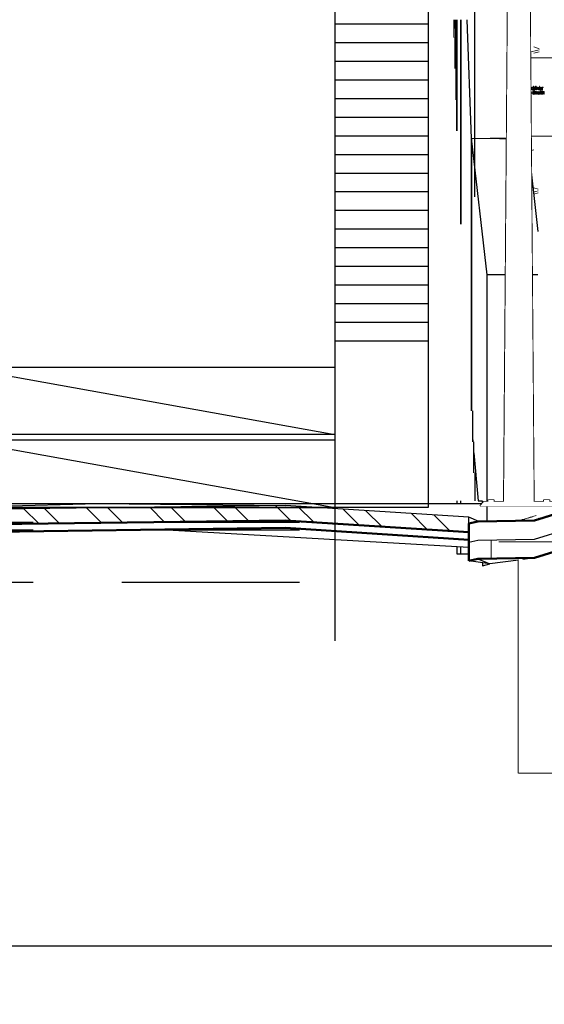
# Model space of a CAD drawing. Extents: x -805 to 3526, y -961 to 1039.
# Tile 124 of 256: x 303.79 to 306.6, y 28.26 to 33.54. Entities that reach past the tile are written whole.
import ezdxf

# ---------------------------------------------------------------- set-up
doc = ezdxf.new("R2010")
doc.units = 0
doc.linetypes.add('AUSGEZOGEN', pattern=[2, 1, 1])
doc.linetypes.add('VERDECKT2', pattern=[4.7625, 3.175, -1.5875])
doc.layers.get('0').update_dxf_attribs({"color": 251})
for name, color, linetype, lineweight in [('P-HP-Dorsten 2022 - Ansicht$0$VE22-087 - Bf_Dorsten-Hervest ModellRevit2021_rvt-1-Schnitt 8$0$A-FLOR', 192, 'Continuous', 9), ('P-HP-Dorsten 2022 - Ansicht$0$VE22-087 - Bf_Dorsten-Hervest ModellRevit2021_rvt-1-Schnitt 8$0$A-FLOR-FNSH', 192, 'Continuous', 35), ('P-HP-Dorsten 2022 - Ansicht$0$VE22-087 - Bf_Dorsten-Hervest ModellRevit2021_rvt-1-Schnitt 8$0$A-FLOR-MCUT', 51, 'Continuous', 9), ('P-HP-Dorsten 2022 - Ansicht$0$VE22-087 - Bf_Dorsten-Hervest ModellRevit2021_rvt-1-Schnitt 8$0$A-FLOR-PATT', 8, 'Continuous', 35), ('P-HP-Dorsten 2022 - Ansicht$0$VE22-087 - Bf_Dorsten-Hervest ModellRevit2021_rvt-1-Schnitt 8$0$A-GENM', 13, 'Continuous', 9), ('P-HP-Dorsten 2022 - Ansicht$0$VE22-087 - Bf_Dorsten-Hervest ModellRevit2021_rvt-1-Schnitt 8$0$A-WALL', 113, 'Continuous', 9), ('P-HP-Dorsten 2022 - Ansicht$0$VE22-087 - Bf_Dorsten-Hervest ModellRevit2021_rvt-1-Schnitt 8$0$S-STRS', 31, 'Continuous', 9), ('TTK-B-Bestand', 252, 'Continuous', 35), ('TTK-P-Treppe oben', 12, 'Continuous', 25), ('TTK-P-Treppe unten', 12, 'Continuous', 25)]:
    doc.layers.add(name, color=color, linetype=linetype, lineweight=lineweight)
for name, color, linetype in [('TTK-P-Bahnsteig', 12, 'Continuous'), ('TTK-P-Böschung', 140, 'Continuous'), ('TTK-P-Planung', 12, 'Continuous'), ('TTK-P-PU', 12, 'Continuous'), ('TTK-P-TEXT', 12, 'AUSGEZOGEN'), ('TTK-P-Verm-ProVI', 112, 'Continuous'), ('XYYY_44500---_Beleuchtungsanlagen', 10, 'Continuous')]:
    doc.layers.add(name, color=color, linetype=linetype)
doc.styles.add('AKG DIN 6776', font='AKG_DIN67.TTF')
doc.dimstyles.new('TTK$6', dxfattribs={"dimtxt": 2.5, "dimasz": 2.5, "dimexe": 3.5, "dimexo": 0.1, "dimgap": 1, "dimtad": 1, "dimzin": 0, "dimtxsty": 'AKG DIN 6776', "dimblk": 'OBLIQUE', "dimcen": -0.09, "dimdle": 3, "dimse1": 1, "dimse2": 1, "dimclrd": 256, "dimclre": 256, "dimclrt": 256, "dimadec": 3, "dimazin": 0, "dimtfac": 1, "dimtofl": 0, "dimtmove": 0, "dimatfit": 3, "dimldrblk": 'OBLIQUE', "dimfxl": 7, "dimfxlon": 1, "dimtolj": 1, "dimtzin": 0, "dimlwd": -1, "dimlwe": -1, "dimarcsym": 0})

# ---------------------------------------------------------------- blocks, each defined once
blk = doc.blocks.new('*D549')
at = {"layer": 'DEFPOINTS', "color": 0}
for p in [(1594.653, 36.7397), (1594.3062, 36.5752), (8.2233, 0)]:
    blk.add_point(p, dxfattribs=at)
at = {"layer": 'TTK-B-Bestand', "insert": (1594.1093, 36.9835), "char_height": 0.25, "attachment_point": 5, "style": 'AKG DIN 6776'}
blk.add_mtext('\\A1;36,588', dxfattribs=at)
blk = doc.blocks.new('_OBLIQUE')
at = {"color": 0, "linetype": 'ByBlock'}
blk.add_line((-0.5, -0.5), (0.5, 0.5), dxfattribs=at)
blk = doc.blocks.new('*D548')
at = {"layer": 'DEFPOINTS', "color": 0}
for p in [(1585.5366, 36.7706), (1585.0459, 36.614), (-0.8681, 0.0309)]:
    blk.add_point(p, dxfattribs=at)
at = {"layer": 'TTK-B-Bestand', "insert": (1585.0178, 37.0144), "char_height": 0.25, "attachment_point": 5, "style": 'AKG DIN 6776'}
blk.add_mtext('\\A1;36,621', dxfattribs=at)
blk = doc.blocks.new('*D547')
at = {"layer": 'DEFPOINTS', "color": 0}
for p in [(1244.5951, 35.6713), (1244.1853, 35.5313), (0, 0)]:
    blk.add_point(p, dxfattribs=at)
at = {"layer": 'TTK-P-Treppe unten', "insert": (1244.1389, 35.9152), "char_height": 0.25, "attachment_point": 5, "style": 'AKG DIN 6776', "bg_fill": 3, "box_fill_scale": 1.1, "bg_fill_color": 256, "bg_fill_true_color": 13158600, "bg_fill_transparency": 0}
blk.add_mtext('\\A1;35,53', dxfattribs=at)
blk = doc.blocks.new('*D546')
at = {"layer": 'DEFPOINTS', "color": 0}
for p in [(1248.9571, 37.4519), (1249.0816, 37.3335), (0, 0)]:
    blk.add_point(p, dxfattribs=at)
at = {"layer": 'TTK-P-Treppe unten', "insert": (1249.4133, 37.6958), "char_height": 0.25, "attachment_point": 5, "style": 'AKG DIN 6776'}
blk.add_mtext('\\A1;37,33', dxfattribs=at)
blk = doc.blocks.new('*D545')
at = {"layer": 'DEFPOINTS', "color": 0}
for p in [(1259.6018, 37.4765), (1259.6991, 37.3874), (0.198, 0.0396)]:
    blk.add_point(p, dxfattribs=at)
at = {"layer": 'TTK-P-Treppe unten', "insert": (1259.1455, 37.7204), "char_height": 0.25, "attachment_point": 5, "style": 'AKG DIN 6776'}
blk.add_mtext('\\A1;37,35', dxfattribs=at)
blk = doc.blocks.new('*D543')
at = {"layer": 'DEFPOINTS', "color": 0}
for p in [(859.6449, 36.5698), (860.128, 36.5698), (-0.7156, 0.0247)]:
    blk.add_point(p, dxfattribs=at)
at = {"layer": 'TTK-P-TEXT', "insert": (860.5843, 36.8136), "char_height": 0.25, "attachment_point": 5, "style": 'AKG DIN 6776'}
blk.add_mtext('\\A1;36,55', dxfattribs=at)
blk = doc.blocks.new('*D541')
at = {"layer": 'DEFPOINTS', "color": 0}
for p in [(868.7985, 36.6417), (869.2816, 36.6417), (8.438, 0.0966)]:
    blk.add_point(p, dxfattribs=at)
at = {"layer": 'TTK-B-Bestand', "insert": (869.7378, 36.8855), "char_height": 0.25, "attachment_point": 5, "style": 'AKG DIN 6776'}
blk.add_mtext('\\A1;36,55', dxfattribs=at)
blk = doc.blocks.new('*D540')
at = {"layer": 'DEFPOINTS', "color": 0}
for p in [(1239.4124, 37.4656), (1239.2481, 37.3256), (-4.9372, 1.7943)]:
    blk.add_point(p, dxfattribs=at)
at = {"layer": 'TTK-P-Treppe unten', "insert": (1238.8681, 37.7095), "char_height": 0.25, "attachment_point": 5, "style": 'AKG DIN 6776', "bg_fill": 3, "box_fill_scale": 1.1, "bg_fill_color": 256, "bg_fill_true_color": 13158600, "bg_fill_transparency": 0}
blk.add_mtext('\\A1;37,329', dxfattribs=at)
blk = doc.blocks.new('*D539')
at = {"layer": 'DEFPOINTS', "color": 0}
for p in [(303.4751, 35.7451), (303.9213, 35.7444), (0, 0)]:
    blk.add_point(p, dxfattribs=at)
at = {"layer": 'TTK-P-Treppe oben', "insert": (304.3775, 35.9883), "char_height": 0.25, "attachment_point": 5, "style": 'AKG DIN 6776'}
blk.add_mtext('\\A1;35,75', dxfattribs=at)
blk = doc.blocks.new('*D538')
at = {"layer": 'DEFPOINTS', "color": 0}
for p in [(1076.6395, 36.011), (1076.7895, 35.997), (0, 0)]:
    blk.add_point(p, dxfattribs=at)
at = {"layer": 'TTK-P-Treppe oben', "insert": (1076.1833, 36.2548), "char_height": 0.25, "attachment_point": 5, "style": 'AKG DIN 6776'}
blk.add_mtext('\\A1;36,00', dxfattribs=at)
blk = doc.blocks.new('Mastleuchte seite')
at = {"color": 0}
blk.add_lwpolyline([(0.0798, 0.025), (0.1346, 0.025), (0.1346, 0.0341), (0.1637, 0.0341), (0.1637, 0.025), (0.1871, 0.025), (0.2077, 0), (-0.2077, 0), (-0.1871, 0.025), (-0.1637, 0.025), (-0.1637, 0.0341), (-0.1346, 0.0341), (-0.1346, 0.025), (-0.0798, 0.025), (-0.0338, 6), (0.0338, 6)], close=True, dxfattribs=at)
blk.add_wipeout([(0.0798, 0.025), (0.1346, 0.025), (0.1346, 0.0341), (0.1637, 0.0341), (0.1637, 0.025), (0.1871, 0.025), (0.2077, 0), (-0.2077, 0), (-0.1871, 0.025), (-0.1637, 0.025), (-0.1637, 0.0341), (-0.1346, 0.0341), (-0.1346, 0.025), (-0.0798, 0.025), (-0.0338, 6), (0.0338, 6)], dxfattribs=at)

msp = doc.modelspace()

# ---------------------------------------------------------------- dimensions: what is measured, and where the dimension line sits
at = {"layer": 'TTK-B-Bestand', "color": 251}
for feature_location, offset, origin, text, picture, middle in [((1585.0459, 36.614), (0.4461, 0.1576), (-0.8681, 0.0309), '36,621', '*D548', (1585.0178, 37.0144)), ((1594.3062, 36.5752), (0.2947, 0.1656), (8.2233, 0), '36,588', '*D549', (1594.1093, 36.9835))]:
    dim = msp.add_ordinate_dim(feature_location=feature_location, offset=offset, dtype=0, origin=origin, text=text, dimstyle='TTK$6', override={"dimscale": 0, "dimdec": 3, "dimtmove": 1, "dimfxlon": 0}, dxfattribs=at)
    dim.commit()
    dim.dimension.update_dxf_attribs({"geometry": picture, "text_midpoint": middle})

# ---------------------------------------------------------------- next in the draw order: dimensions: what is measured, and where the dimension line sits
at = {"layer": 'TTK-P-Treppe unten', "color": 251}
dim = msp.add_ordinate_dim(feature_location=(1244.1853, 35.5313), offset=(0.4098, 0.14), dtype=0, origin=(0, 0), dimstyle='TTK$6', override={"dimscale": 0, "dimtfill": 1}, dxfattribs=at)
dim.commit()
dim.dimension.update_dxf_attribs({"geometry": '*D547', "text_midpoint": (1244.1389, 35.9152)})

# ---------------------------------------------------------------- next in the draw order: hatches: boundary and pattern name
at = {"layer": 'P-HP-Dorsten 2022 - Ansicht$0$VE22-087 - Bf_Dorsten-Hervest ModellRevit2021_rvt-1-Schnitt 8$0$A-FLOR-PATT', "lineweight": 9}
h = msp.add_hatch(dxfattribs=at)
h.set_pattern_fill('FP_110', color=251, scale=0.001, style=0, pattern_type=2)
h.set_pattern_definition([(14.747, (307.14965, 31.25332), (0.603463, 0.53663), [0.093603, -0.01872, 0.02496, -0.01872, -0.468016]), (14.747, (307.14965, 31.25332), (0.603463, 0.53663), [-0.156005, 0.093603, -0.374412]), (14.747, (307.11948, 31.2567), (0.603463, 0.53663), [0.062402, -0.046802, 0.093603, -0.421214]), (14.747, (307.11948, 31.2567), (0.603463, 0.53663), [-0.202807, -0.046802, 0.062402, -0.31201]), (14.747, (307.3307, 31.46342), (0.603463, 0.53663), [0.078003, -0.0312, 0.078003, -0.436815]), (14.747, (307.02896, 31.45955), (0.603463, 0.53663), [0.0312, -0.062402, 0.0312, -0.499217]), (90, (307.0893, 31.47544), (-0.60347, 0.21894), [0.034, -0.343784]), (90, (307.27035, 31.2964), (-0.60347, 0.21894), [0.03778, -0.340006]), (90, (307.4212, 31.48724), (-0.60347, 0.21894), [0.03778, -0.340006]), (41.645, (307.3488, 31.3133), (-1e-06, 0.377784), [0.0571, -0.75045]), (160.059, (307.1919, 31.272), (-0.603465, -0.158844), [0.045393, -0.596563]), (56.577, (307.3307, 31.31042), (5e-07, 0.377784), [0.048996, -1.046594]), (70.132, (307.30052, 31.30436), (6e-07, 0.377784), [0.043066, -1.732603]), (70.132, (307.45139, 31.49519), (6e-07, 0.377784), [0.034453, -1.741216]), (70.132, (307.10137, 31.47862), (6e-07, 0.377784), [0.030146, -1.745523]), (114.049, (307.24017, 31.28848), (4e-09, 0.377785), [0.035916, -1.44492]), (114.049, (307.39104, 31.4793), (4e-09, 0.377785), [0.02873, -1.452103]), (114.049, (307.07724, 31.47226), (4e-09, 0.377785), [0.02514, -1.455695]), (135.322, (307.21, 31.27865), (-2e-06, 0.377785), [0.037954, -0.810724])])
h.paths.add_polyline_path([(306.711, 31.831), (309.4871, 34.004), (306.6995, 33.6282), (306.7108, 31.8708)])
h.paths.add_polyline_path([(306.5684, 32.4046), (306.5717, 32.9167), (306.5118, 32.9166), (306.5122, 32.9015), (306.5681, 32.4072)])
h.paths.add_polyline_path([(306.5745, 33.3367), (306.5753, 33.5417), (306.4887, 33.5417), (306.4963, 33.3367), (306.5743, 33.3367)])
h = msp.add_hatch(dxfattribs=at)
h.set_pattern_fill('FP_31', color=251, scale=0.001, style=0, pattern_type=2)
h.set_pattern_definition([(17.316, (307.01239, 31.001462), (0.6061916, 0.2097302), [0.095245, -0.019049, 0.025399, -0.495277]), (17.316, (307.01239, 31.001462), (0.6061916, 0.2097302), [-0.139693, -0.019049, 0.095245, -0.380982]), (17.316, (306.982082, 30.992635), (0.6061916, 0.2097302), [0.063497, -0.047623, 0.095245, -0.047623, -0.380982]), (17.316, (306.982082, 30.992635), (0.6061916, 0.2097302), [-0.253988, 0.063497, -0.317485]), (17.316, (307.194248, 31.067078), (0.60619157, 0.2097302), [0.079371, -0.031748, 0.079371, -0.444479]), (17.316, (306.891153, 30.976727), (0.6061916, 0.2097302), [0.031748, -0.063497, 0.031748, -0.507976]), (90, (306.9518, 30.9956), (-0.6062, -0.16826), [0.001866, -0.01887]), (90, (307.1336, 31.0399), (-0.6062, -0.16826), [0.002074, -0.018663]), (90, (307.2852, 31.0954), (-0.6062, -0.16826), [0.002074, -0.018663]), (19.085, (307.212434, 31.064246), (-3e-07, 0.0207367), [0.045357, -0.596091]), (195.513, (307.054824, 31.015107), (-0.6061913, -0.1889963), [0.044485, -0.584625]), (20.816, (307.194248, 31.05868), (-1e-07, 0.0207365), [0.029003, -0.619521]), (24.161, (307.163939, 31.049334), (4.5e-07, 0.02073674), [0.016114, -0.648281]), (24.161, (307.315486, 31.104877), (4.5e-07, 0.02073674), [0.012891, -0.651503]), (24.161, (306.963896, 30.999407), (4.5e-07, 0.02073674), [0.01128, -0.653115]), (189.923, (307.10332, 31.030434), (-3.5e-07, 0.02073615), [0.014926, -0.600472]), (189.923, (307.254867, 31.085978), (-3.5e-07, 0.02073615), [0.01194, -0.603457]), (189.923, (306.939648, 30.991847), (-3.5e-07, 0.02073615), [0.010448, -0.604949]), (193.678, (307.07301, 31.02088), (-6e-07, 0.02073696), [0.027901, -0.595982])])
h.paths.add_polyline_path([(306.4042, 30.8516), (306.5498, 30.854), (306.7742, 30.9241), (306.7742, 30.9268), (306.896, 31.0153), (306.7167, 30.9562), (306.7164, 30.9198), (306.7046, 30.9149), (306.6723, 30.9039), (306.6173, 30.8866), (306.5762, 30.8746), (306.559, 30.8707), (306.5586, 30.8709), (306.5587, 30.9001), (306.4121, 30.854)])
h = msp.add_hatch(dxfattribs=at)
h.set_pattern_fill('FP_1', color=251, scale=0.001, style=0, pattern_type=2)
h.set_pattern_definition([(135, (306.03982, 33.47778), (-0.171074, -0.171074), []), (135, (306.15387, 33.47778), (-0.171074, -0.171074), [])])
h.paths.add_polyline_path([(306.1979, 30.7917), (306.1979, 30.8717), (305.2144, 30.9347), (302.4167, 30.8986), (301.8218, 30.8981), (301.8218, 30.8181), (302.4167, 30.8186), (305.2144, 30.8547), (306.1522, 30.7946)])
h = msp.add_hatch(dxfattribs=at)
h.set_pattern_fill('FP_30', color=251, scale=0.001, style=0, pattern_type=2)
h.set_pattern_definition([(0, (306.03982, 33.47778), (0.3175, 0.3175), [0.3175, -0.3175]), (0, (306.03982, 33.59685), (0.3175, 0.3175), [0.3175, -0.3175]), (0, (306.03982, 33.7159), (0.3175, 0.3175), [0.3175, -0.3175]), (90, (306.0795, 33.7556), (-0.3175, 0.3175), [0.3175, -0.3175]), (90, (306.19857, 33.7556), (-0.3175, 0.3175), [0.3175, -0.3175]), (90, (306.31764, 33.7556), (-0.3175, 0.3175), [0.3175, -0.3175])])
h.paths.add_polyline_path([(306.1979, 30.6381), (306.2451, 30.6489), (306.5498, 30.654), (306.7742, 30.7241), (306.7742, 30.8241), (306.5498, 30.754), (306.2451, 30.7489), (306.1979, 30.7381)])

# ---------------------------------------------------------------- next in the draw order: linework, layer by layer
at = {"layer": 'P-HP-Dorsten 2022 - Ansicht$0$VE22-087 - Bf_Dorsten-Hervest ModellRevit2021_rvt-1-Schnitt 8$0$A-FLOR', "color": 251, "lineweight": 25}
for p, q in [((306.118, 33.4981), (306.1254, 33.4981)), ((306.1254, 33.4981), (306.1254, 33.5417)), ((302.1455, 30.9457), (304.2081, 30.9458)), ((302.4167, 30.8986), (304.2081, 30.9458)), ((304.2081, 30.9458), (306.2707, 30.9458)), ((304.2081, 30.9458), (305.2144, 30.9347)), ((306.2518, 30.849), (306.1979, 30.8717)), ((304.5494, 30.8061), (306.1979, 30.711)), ((306.2451, 30.6489), (306.3099, 30.622)), ((306.4633, 30.6425), (306.3099, 30.622)), ((306.5498, 30.654), (306.4874, 30.6457)), ((306.3099, 30.622), (306.1979, 30.6381)), ((306.2707, 30.6276), (306.2707, 30.6106)), ((306.2707, 30.6106), (306.3099, 30.622))]:
    msp.add_line(p, q, dxfattribs=at)
at = {"layer": 'P-HP-Dorsten 2022 - Ansicht$0$VE22-087 - Bf_Dorsten-Hervest ModellRevit2021_rvt-1-Schnitt 8$0$A-FLOR-FNSH', "color": 251, "lineweight": 25}
for p, q in [((305.2144, 30.9347), (302.4167, 30.8986)), ((306.1979, 30.8717), (305.2144, 30.9347)), ((306.1979, 30.7917), (306.1979, 30.8717))]:
    msp.add_line(p, q, dxfattribs=at)
at = {"layer": 'P-HP-Dorsten 2022 - Ansicht$0$VE22-087 - Bf_Dorsten-Hervest ModellRevit2021_rvt-1-Schnitt 8$0$A-FLOR-FNSH', "color": 251, "lineweight": 50}
for p, q in [((306.7742, 30.9241), (306.5498, 30.854)), ((302.4167, 30.8186), (305.2144, 30.8547)), ((305.2144, 30.8547), (306.1979, 30.7917)), ((306.5498, 30.854), (306.2451, 30.8489)), ((302.4167, 30.7786), (305.2144, 30.8147)), ((305.2144, 30.8147), (306.1979, 30.7517)), ((306.2451, 30.8489), (306.1979, 30.8381)), ((306.1979, 30.8381), (306.1979, 30.7381)), ((306.1979, 30.7517), (306.1979, 30.7917)), ((306.1979, 30.7381), (306.1979, 30.6381)), ((306.5498, 30.654), (306.7742, 30.7241)), ((306.1979, 30.6381), (306.2451, 30.6489)), ((306.2451, 30.6489), (306.5498, 30.654))]:
    msp.add_line(p, q, dxfattribs=at)
at = {"layer": 'P-HP-Dorsten 2022 - Ansicht$0$VE22-087 - Bf_Dorsten-Hervest ModellRevit2021_rvt-1-Schnitt 8$0$A-FLOR-MCUT', "color": 251, "lineweight": 25}
for p, q in [((306.5498, 30.754), (306.7742, 30.8241)), ((306.1979, 30.7381), (306.2451, 30.7489)), ((306.2451, 30.7489), (306.5498, 30.754))]:
    msp.add_line(p, q, dxfattribs=at)
at = {"layer": 'P-HP-Dorsten 2022 - Ansicht$0$VE22-087 - Bf_Dorsten-Hervest ModellRevit2021_rvt-1-Schnitt 8$0$A-GENM', "color": 251}
for p, q in [((306.4878, 33.3367), (306.4858, 32.9167)), ((306.6934, 33.3366), (306.4878, 33.3367)), ((306.5003, 33.1853), (306.5002, 33.1657)), ((306.5061, 33.1853), (306.5003, 33.1853)), ((306.5019, 33.1767), (306.5019, 33.1829)), ((306.5019, 33.1829), (306.5062, 33.1829)), ((306.5088, 33.1848), (306.5061, 33.1853)), ((306.5062, 33.1829), (306.5085, 33.182)), ((306.5088, 33.1782), (306.5077, 33.1771)), ((306.5085, 33.182), (306.5092, 33.1799)), ((306.5103, 33.1829), (306.5088, 33.1848)), ((306.5092, 33.1799), (306.5088, 33.1782)), ((306.5099, 33.1764), (306.5109, 33.18)), ((306.5109, 33.18), (306.5103, 33.1829)), ((306.5142, 33.1785), (306.5134, 33.1761)), ((306.5157, 33.1799), (306.5142, 33.1785)), ((306.5179, 33.1804), (306.5157, 33.1799)), ((306.5159, 33.1775), (306.5177, 33.178)), ((306.5177, 33.178), (306.5196, 33.1772)), ((306.52, 33.18), (306.5179, 33.1804)), ((306.5211, 33.1789), (306.52, 33.18)), ((306.5216, 33.1772), (306.5211, 33.1789)), ((306.5241, 33.1801), (306.524, 33.1712)), ((306.5258, 33.1801), (306.5241, 33.1801)), ((306.5257, 33.1723), (306.5258, 33.1801)), ((306.5305, 33.1801), (306.5304, 33.1726)), ((306.5322, 33.1801), (306.5305, 33.1801)), ((306.5321, 33.1656), (306.5322, 33.1801)), ((306.5362, 33.1795), (306.5346, 33.1769)), ((306.5385, 33.1804), (306.5362, 33.1795)), ((306.5365, 33.1767), (306.5385, 33.1779)), ((306.5411, 33.1792), (306.5385, 33.1804)), ((306.5385, 33.1779), (306.5399, 33.1773)), ((306.5424, 33.1758), (306.5411, 33.1792)), ((306.5441, 33.1853), (306.544, 33.1656)), ((306.5458, 33.1853), (306.5441, 33.1853)), ((306.5458, 33.1781), (306.5458, 33.1853)), ((306.5488, 33.1804), (306.5458, 33.1781)), ((306.547, 33.1774), (306.5484, 33.1779)), ((306.5484, 33.1779), (306.5499, 33.1771)), ((306.5507, 33.1798), (306.5488, 33.1804)), ((306.5518, 33.178), (306.5507, 33.1798)), ((306.5522, 33.1748), (306.5518, 33.178)), ((306.555, 33.1801), (306.5535, 33.1801)), ((306.5535, 33.1801), (306.5535, 33.1776)), ((306.5535, 33.1776), (306.555, 33.1776)), ((306.555, 33.1776), (306.5549, 33.1656)), ((306.5552, 33.1836), (306.555, 33.1801)), ((306.556, 33.1851), (306.5552, 33.1836)), ((306.5578, 33.1856), (306.556, 33.1851)), ((306.5566, 33.1656), (306.5567, 33.1776)), ((306.5567, 33.1812), (306.557, 33.1828)), ((306.5586, 33.1801), (306.5567, 33.1812)), ((306.5567, 33.1776), (306.5586, 33.1776)), ((306.557, 33.1828), (306.5591, 33.1831)), ((306.5593, 33.1854), (306.5578, 33.1856)), ((306.5586, 33.1776), (306.5586, 33.1801)), ((306.5591, 33.1831), (306.5593, 33.1854)), ((306.5601, 33.1801), (306.56, 33.1656)), ((306.5616, 33.1801), (306.5601, 33.1801)), ((306.5616, 33.1779), (306.5616, 33.1801)), ((306.5626, 33.1799), (306.5616, 33.1779)), ((306.562, 33.1761), (306.5636, 33.1779)), ((306.5637, 33.1804), (306.5626, 33.1799)), ((306.5636, 33.1779), (306.5648, 33.1774)), ((306.5654, 33.1796), (306.5637, 33.1804)), ((306.5648, 33.1774), (306.5654, 33.1796)), ((306.5671, 33.1784), (306.5658, 33.1727)), ((306.5706, 33.1804), (306.5671, 33.1784)), ((306.5685, 33.177), (306.5706, 33.1779)), ((306.5739, 33.1784), (306.5706, 33.1804)), ((306.5706, 33.1779), (306.5728, 33.1768)), ((306.5752, 33.1727), (306.5739, 33.1784)), ((306.5769, 33.1801), (306.5768, 33.1656)), ((306.5786, 33.1853), (306.5769, 33.1853)), ((306.5769, 33.1853), (306.5769, 33.1829)), ((306.5769, 33.1829), (306.5786, 33.1829)), ((306.5786, 33.1801), (306.5769, 33.1801)), ((306.5785, 33.1656), (306.5786, 33.1801)), ((306.5786, 33.1829), (306.5786, 33.1853)), ((306.5818, 33.1784), (306.5805, 33.1727)), ((306.5853, 33.1804), (306.5818, 33.1784)), ((306.5832, 33.177), (306.5853, 33.1779)), ((306.5886, 33.1784), (306.5853, 33.1804)), ((306.5853, 33.1779), (306.5875, 33.1768)), ((306.5899, 33.1727), (306.5886, 33.1784)), ((306.5916, 33.1801), (306.5915, 33.1656)), ((306.5931, 33.1801), (306.5916, 33.1801)), ((306.5931, 33.1779), (306.5931, 33.1801)), ((306.5941, 33.1799), (306.5931, 33.1779)), ((306.5936, 33.1761), (306.5951, 33.1779)), ((306.5952, 33.1804), (306.5941, 33.1799)), ((306.5951, 33.1779), (306.5963, 33.1774)), ((306.5969, 33.1796), (306.5952, 33.1804)), ((306.5963, 33.1774), (306.5969, 33.1796)), ((306.5001, 33.161), (306.5, 33.1413)), ((306.5, 33.1413), (306.5017, 33.1413)), ((306.502, 33.161), (306.5001, 33.161)), ((306.5002, 33.1657), (306.5019, 33.1657)), ((306.5017, 33.1413), (306.5018, 33.157)), ((306.5018, 33.157), (306.5089, 33.1413)), ((306.5057, 33.1767), (306.5019, 33.1767)), ((306.5019, 33.1657), (306.5019, 33.1743)), ((306.5019, 33.1743), (306.5058, 33.1737)), ((306.509, 33.1454), (306.502, 33.161)), ((306.5077, 33.1771), (306.5057, 33.1767)), ((306.5058, 33.1737), (306.5066, 33.1724)), ((306.5066, 33.1724), (306.5079, 33.1697)), ((306.5071, 33.1746), (306.5099, 33.1764)), ((306.508, 33.1735), (306.5071, 33.1746)), ((306.5079, 33.1697), (306.5097, 33.1656)), ((306.5094, 33.171), (306.508, 33.1735)), ((306.5089, 33.1413), (306.5107, 33.1413)), ((306.5091, 33.161), (306.509, 33.1454)), ((306.5108, 33.161), (306.5091, 33.161)), ((306.5117, 33.1656), (306.5094, 33.171)), ((306.5097, 33.1656), (306.5117, 33.1656)), ((306.5107, 33.1413), (306.5108, 33.161)), ((306.5146, 33.1545), (306.5131, 33.1486)), ((306.5131, 33.1486), (306.5143, 33.143)), ((306.5135, 33.1714), (306.5132, 33.1695)), ((306.5132, 33.1695), (306.514, 33.1665)), ((306.5134, 33.1761), (306.5151, 33.1758)), ((306.5144, 33.1729), (306.5135, 33.1714)), ((306.514, 33.1665), (306.5165, 33.1653)), ((306.5143, 33.143), (306.5175, 33.141)), ((306.5156, 33.1737), (306.5144, 33.1729)), ((306.5176, 33.1561), (306.5146, 33.1545)), ((306.5148, 33.1486), (306.5156, 33.1524)), ((306.5155, 33.1448), (306.5148, 33.1486)), ((306.5151, 33.1758), (306.5159, 33.1775)), ((306.5175, 33.1435), (306.5155, 33.1448)), ((306.517, 33.174), (306.5156, 33.1737)), ((306.5156, 33.1524), (306.5176, 33.1536)), ((306.5158, 33.1713), (306.5172, 33.1717)), ((306.5169, 33.1678), (306.5158, 33.1713)), ((306.5165, 33.1653), (306.5183, 33.1658)), ((306.5186, 33.1684), (306.5169, 33.1678)), ((306.52, 33.1749), (306.517, 33.174)), ((306.5172, 33.1717), (306.52, 33.1721)), ((306.5195, 33.1448), (306.5175, 33.1435)), ((306.5175, 33.141), (306.5198, 33.1419)), ((306.5208, 33.1542), (306.5176, 33.1561)), ((306.5176, 33.1536), (306.5195, 33.1524)), ((306.5183, 33.1658), (306.52, 33.1675)), ((306.5197, 33.1698), (306.5186, 33.1684)), ((306.5195, 33.1524), (306.5203, 33.1486)), ((306.5203, 33.1486), (306.5195, 33.1448)), ((306.5196, 33.1772), (306.52, 33.1749)), ((306.52, 33.1721), (306.5197, 33.1698)), ((306.5198, 33.1419), (306.5214, 33.1444)), ((306.52, 33.1675), (306.5204, 33.1656)), ((306.5204, 33.1656), (306.5221, 33.1656)), ((306.522, 33.1488), (306.5208, 33.1542)), ((306.5214, 33.1444), (306.522, 33.1488)), ((306.5217, 33.1751), (306.5216, 33.1772)), ((306.5217, 33.172), (306.5217, 33.1751)), ((306.5218, 33.1677), (306.5217, 33.172)), ((306.5221, 33.1656), (306.5218, 33.1677)), ((306.524, 33.1558), (306.5239, 33.1413)), ((306.5239, 33.1413), (306.5256, 33.1413)), ((306.524, 33.1712), (306.5241, 33.1689)), ((306.5257, 33.1558), (306.524, 33.1558)), ((306.5241, 33.1689), (306.5246, 33.1671)), ((306.5246, 33.1671), (306.5257, 33.1658)), ((306.5256, 33.149), (306.5264, 33.1527)), ((306.5256, 33.1413), (306.5256, 33.149)), ((306.5258, 33.1698), (306.5257, 33.1723)), ((306.5257, 33.1658), (306.5273, 33.1653)), ((306.5287, 33.1561), (306.5257, 33.1538)), ((306.5257, 33.1538), (306.5257, 33.1558)), ((306.5265, 33.1683), (306.5258, 33.1698)), ((306.5264, 33.1527), (306.5283, 33.1536)), ((306.5278, 33.1678), (306.5265, 33.1683)), ((306.5273, 33.1653), (306.5304, 33.1681)), ((306.5292, 33.1683), (306.5278, 33.1678)), ((306.5283, 33.1536), (306.5301, 33.1521)), ((306.5304, 33.1556), (306.5287, 33.1561)), ((306.5301, 33.1698), (306.5292, 33.1683)), ((306.5304, 33.1726), (306.5301, 33.1698)), ((306.5301, 33.1521), (306.5303, 33.1499)), ((306.5303, 33.1499), (306.5303, 33.1413)), ((306.5303, 33.1413), (306.532, 33.1413)), ((306.5304, 33.1681), (306.5304, 33.1656)), ((306.5304, 33.1656), (306.5321, 33.1656)), ((306.5314, 33.1544), (306.5304, 33.1556)), ((306.532, 33.1526), (306.5314, 33.1544)), ((306.532, 33.1502), (306.532, 33.1526)), ((306.532, 33.1413), (306.532, 33.1502)), ((306.5388, 33.1496), (306.5335, 33.1496)), ((306.5335, 33.1496), (306.5335, 33.1472)), ((306.5335, 33.1472), (306.5388, 33.1472)), ((306.5346, 33.1769), (306.5341, 33.1728)), ((306.5341, 33.1728), (306.5352, 33.1673)), ((306.5352, 33.1673), (306.5385, 33.1653)), ((306.5358, 33.1729), (306.5365, 33.1767)), ((306.5365, 33.169), (306.5358, 33.1729)), ((306.5384, 33.1678), (306.5365, 33.169)), ((306.54, 33.1685), (306.5384, 33.1678)), ((306.5385, 33.1653), (306.5412, 33.1667)), ((306.5388, 33.1472), (306.5388, 33.1496)), ((306.5399, 33.1773), (306.5407, 33.1755)), ((306.5409, 33.1709), (306.54, 33.1685)), ((306.5403, 33.1481), (306.541, 33.1443)), ((306.542, 33.1481), (306.5403, 33.1481)), ((306.5407, 33.1755), (306.5424, 33.1758)), ((306.5414, 33.1587), (306.5408, 33.1559)), ((306.5408, 33.1559), (306.5413, 33.1535)), ((306.5426, 33.1706), (306.5409, 33.1709)), ((306.541, 33.1443), (306.543, 33.1418)), ((306.5412, 33.1667), (306.5426, 33.1706)), ((306.5413, 33.1535), (306.5427, 33.1516)), ((306.5431, 33.1607), (306.5414, 33.1587)), ((306.5426, 33.1456), (306.542, 33.1481)), ((306.5425, 33.156), (306.5433, 33.158)), ((306.543, 33.1543), (306.5425, 33.156)), ((306.5439, 33.1441), (306.5426, 33.1456)), ((306.5427, 33.1516), (306.5454, 33.1504)), ((306.5458, 33.1529), (306.543, 33.1543)), ((306.543, 33.1418), (306.546, 33.141)), ((306.5457, 33.1613), (306.5431, 33.1607)), ((306.5433, 33.158), (306.5457, 33.1589)), ((306.5459, 33.1435), (306.5439, 33.1441)), ((306.544, 33.1656), (306.5457, 33.1656)), ((306.5454, 33.1504), (306.5478, 33.1495)), ((306.5457, 33.1656), (306.5458, 33.1733)), ((306.5484, 33.1606), (306.5457, 33.1613)), ((306.5457, 33.1589), (306.5481, 33.158)), ((306.5458, 33.1733), (306.5461, 33.1759)), ((306.5488, 33.1517), (306.5458, 33.1529)), ((306.5477, 33.1439), (306.5459, 33.1435)), ((306.546, 33.141), (306.5486, 33.1418)), ((306.5461, 33.1759), (306.547, 33.1774)), ((306.5489, 33.1452), (306.5477, 33.1439)), ((306.5478, 33.1495), (306.549, 33.1484)), ((306.5481, 33.158), (306.5491, 33.1555)), ((306.5501, 33.1586), (306.5484, 33.1606)), ((306.5486, 33.1418), (306.5503, 33.1439)), ((306.5505, 33.1497), (306.5488, 33.1517)), ((306.5493, 33.1468), (306.5489, 33.1452)), ((306.549, 33.1484), (306.5493, 33.1468)), ((306.5491, 33.1555), (306.5508, 33.1555)), ((306.5499, 33.1771), (306.5505, 33.1745)), ((306.5508, 33.1555), (306.5501, 33.1586)), ((306.5503, 33.1439), (306.551, 33.1469)), ((306.5505, 33.1745), (306.5504, 33.1656)), ((306.5504, 33.1656), (306.5521, 33.1656)), ((306.551, 33.1469), (306.5505, 33.1497)), ((306.5521, 33.1656), (306.5522, 33.1748)), ((306.5534, 33.1558), (306.5533, 33.1413)), ((306.5533, 33.1413), (306.555, 33.1413)), ((306.5551, 33.1558), (306.5534, 33.1558)), ((306.5549, 33.1656), (306.5566, 33.1656)), ((306.555, 33.1534), (306.5551, 33.1558)), ((306.5562, 33.1554), (306.555, 33.1534)), ((306.555, 33.1486), (306.5553, 33.1516)), ((306.555, 33.1413), (306.555, 33.1486)), ((306.5553, 33.1516), (306.5561, 33.1531)), ((306.5561, 33.1531), (306.5574, 33.1536)), ((306.5579, 33.1561), (306.5562, 33.1554)), ((306.5574, 33.1536), (306.5587, 33.1528)), ((306.5596, 33.1553), (306.5579, 33.1561)), ((306.5587, 33.1528), (306.5591, 33.1505)), ((306.5591, 33.1505), (306.559, 33.1413)), ((306.559, 33.1413), (306.5607, 33.1413)), ((306.5605, 33.1532), (306.5596, 33.1553)), ((306.56, 33.1656), (306.5617, 33.1656)), ((306.5636, 33.1561), (306.5605, 33.1532)), ((306.5607, 33.1413), (306.5608, 33.1495)), ((306.5608, 33.1495), (306.5615, 33.1526)), ((306.5615, 33.1526), (306.5647, 33.1522)), ((306.5617, 33.1732), (306.562, 33.1761)), ((306.5617, 33.1656), (306.5617, 33.1732)), ((306.5658, 33.1549), (306.5636, 33.1561)), ((306.5647, 33.1522), (306.5648, 33.1502)), ((306.5648, 33.1502), (306.5648, 33.1413)), ((306.5648, 33.1413), (306.5665, 33.1413)), ((306.5658, 33.1727), (306.5671, 33.1673)), ((306.5665, 33.1512), (306.5658, 33.1549)), ((306.5665, 33.1413), (306.5665, 33.1512)), ((306.5665, 33.1413), (306.5665, 33.1413)), ((306.5671, 33.1673), (306.5706, 33.1653)), ((306.5675, 33.1745), (306.5685, 33.177)), ((306.5735, 33.1745), (306.5675, 33.1745)), ((306.5675, 33.1721), (306.5752, 33.1727)), ((306.5685, 33.1689), (306.5675, 33.1721)), ((306.5706, 33.1678), (306.5685, 33.1689)), ((306.5702, 33.1545), (306.5687, 33.1485)), ((306.5687, 33.1485), (306.5699, 33.143)), ((306.5699, 33.143), (306.5731, 33.141)), ((306.5732, 33.1561), (306.5702, 33.1545)), ((306.5704, 33.1486), (306.5712, 33.1524)), ((306.5711, 33.1447), (306.5704, 33.1486)), ((306.5723, 33.1683), (306.5706, 33.1678)), ((306.5706, 33.1653), (306.5735, 33.1664)), ((306.5731, 33.1435), (306.5711, 33.1447)), ((306.5712, 33.1524), (306.5732, 33.1536)), ((306.5734, 33.1699), (306.5723, 33.1683)), ((306.5728, 33.1768), (306.5735, 33.1745)), ((306.5751, 33.1447), (306.5731, 33.1435)), ((306.5731, 33.141), (306.5754, 33.1419)), ((306.5764, 33.1541), (306.5732, 33.1561)), ((306.5732, 33.1536), (306.5751, 33.1524)), ((306.5751, 33.1696), (306.5734, 33.1699)), ((306.5735, 33.1664), (306.5751, 33.1696)), ((306.5751, 33.1524), (306.5759, 33.1486)), ((306.5759, 33.1486), (306.5751, 33.1447)), ((306.5754, 33.1419), (306.577, 33.1444)), ((306.5776, 33.1487), (306.5764, 33.1541)), ((306.5768, 33.1656), (306.5785, 33.1656)), ((306.577, 33.1444), (306.5776, 33.1487)), ((306.5796, 33.161), (306.5795, 33.1413)), ((306.5795, 33.1413), (306.5812, 33.1413)), ((306.5813, 33.161), (306.5796, 33.161)), ((306.5805, 33.1727), (306.5818, 33.1673)), ((306.5812, 33.1504), (306.5813, 33.161)), ((306.5851, 33.1558), (306.5812, 33.1504)), ((306.5812, 33.1471), (306.5823, 33.1486)), ((306.5812, 33.1413), (306.5812, 33.1471)), ((306.5818, 33.1673), (306.5853, 33.1653)), ((306.5822, 33.1745), (306.5832, 33.177)), ((306.5882, 33.1745), (306.5822, 33.1745)), ((306.5822, 33.1721), (306.5899, 33.1727)), ((306.5832, 33.1689), (306.5822, 33.1721)), ((306.5823, 33.1486), (306.5856, 33.1413)), ((306.5853, 33.1678), (306.5832, 33.1689)), ((306.5835, 33.1504), (306.5874, 33.1558)), ((306.5876, 33.1413), (306.5835, 33.1504)), ((306.5874, 33.1558), (306.5851, 33.1558)), ((306.587, 33.1683), (306.5853, 33.1678)), ((306.5853, 33.1653), (306.5882, 33.1664)), ((306.5856, 33.1413), (306.5876, 33.1413)), ((306.5881, 33.1699), (306.587, 33.1683)), ((306.5875, 33.1768), (306.5882, 33.1745)), ((306.5898, 33.1696), (306.5881, 33.1699)), ((306.5882, 33.1664), (306.5898, 33.1696)), ((306.5908, 33.1558), (306.5891, 33.1558)), ((306.5891, 33.1558), (306.5891, 33.1413)), ((306.5891, 33.1413), (306.5908, 33.1413)), ((306.5909, 33.161), (306.5892, 33.161)), ((306.5892, 33.161), (306.5892, 33.1585)), ((306.5892, 33.1585), (306.5909, 33.1585)), ((306.5908, 33.1413), (306.5908, 33.1558)), ((306.5909, 33.1585), (306.5909, 33.161)), ((306.5915, 33.1656), (306.5932, 33.1656)), ((306.5932, 33.1656), (306.5933, 33.1732)), ((306.5933, 33.1732), (306.5936, 33.1761)), ((306.5934, 33.1558), (306.5933, 33.1413)), ((306.5933, 33.1413), (306.595, 33.1413)), ((306.5951, 33.1558), (306.5934, 33.1558)), ((306.595, 33.1413), (306.5951, 33.149)), ((306.5982, 33.1561), (306.5951, 33.1537)), ((306.5951, 33.1537), (306.5951, 33.1558)), ((306.5951, 33.149), (306.5959, 33.1526)), ((306.5959, 33.1526), (306.5977, 33.1536)), ((306.5977, 33.1536), (306.5996, 33.152)), ((306.5998, 33.1556), (306.5982, 33.1561)), ((306.5996, 33.152), (306.5998, 33.1499)), ((306.5998, 33.1499), (306.5997, 33.1413)), ((306.5997, 33.1413), (306.6014, 33.1413)), ((306.6009, 33.1544), (306.5998, 33.1556)), ((306.6014, 33.1526), (306.6009, 33.1544)), ((306.6015, 33.1502), (306.6014, 33.1526)), ((306.6014, 33.1413), (306.6015, 33.1502)), ((306.4858, 32.9167), (306.6913, 32.9166)), ((306.4872, 32.9167), (306.4858, 32.9167)), ((306.4629, 30.6448), (306.4629, 29.498)), ((306.8125, 29.498), (306.4633, 29.498))]:
    msp.add_line(p, q, dxfattribs=at)
at = {"layer": 'P-HP-Dorsten 2022 - Ansicht$0$VE22-087 - Bf_Dorsten-Hervest ModellRevit2021_rvt-1-Schnitt 8$0$A-WALL', "color": 251, "lineweight": 25}
for p, q in [((306.1254, 33.5331), (306.1281, 33.2794)), ((306.1338, 32.9456), (306.1338, 33.5417)), ((306.1338, 33.5417), (306.1338, 32.9456)), ((306.1554, 33.5417), (306.1554, 32.445)), ((306.1554, 32.445), (306.1554, 33.5417)), ((306.2124, 32.9034), (306.1887, 33.5417)), ((306.4887, 33.5417), (306.4963, 33.3367)), ((306.1236, 33.3624), (306.1272, 33.3624)), ((306.1293, 33.1621), (306.1299, 33.1125)), ((306.5118, 32.9167), (306.5122, 32.9072)), ((306.2954, 32.1723), (306.2124, 32.9059)), ((306.2124, 32.9059), (306.2124, 31.4437)), ((306.2124, 32.9059), (306.5122, 32.9021)), ((306.2124, 31.4437), (306.2124, 32.9034)), ((306.5122, 32.9072), (306.3121, 32.9047)), ((306.5122, 32.9072), (306.5122, 32.9021)), ((306.5122, 32.9021), (306.5684, 32.4046)), ((306.2954, 30.8497), (306.2954, 32.1723)), ((306.5669, 32.1723), (306.2954, 32.1723)), ((306.2185, 31.288), (306.2195, 31.2769)), ((306.2248, 31.2176), (306.2476, 30.96)), ((306.1338, 30.96), (306.1338, 30.9458)), ((306.1554, 30.9458), (306.1554, 30.96)), ((306.2476, 30.96), (306.2683, 30.96)), ((306.2683, 30.96), (306.2683, 30.9458)), ((306.1338, 30.7147), (306.1338, 30.6753)), ((306.1554, 30.6753), (306.1554, 30.7134)), ((306.1338, 30.6753), (306.1554, 30.6753)), ((306.1554, 30.6753), (306.1979, 30.6753))]:
    msp.add_line(p, q, dxfattribs=at)
at = {"layer": 'P-HP-Dorsten 2022 - Ansicht$0$VE22-087 - Bf_Dorsten-Hervest ModellRevit2021_rvt-1-Schnitt 8$0$S-STRS', "color": 251, "lineweight": 25}
for p, q in [((306.118, 33.4462), (306.118, 33.5417)), ((306.1236, 33.2794), (306.1236, 33.4462)), ((306.1293, 33.1125), (306.1293, 33.2794)), ((306.2122, 31.4437), (306.2122, 31.6106)), ((306.2185, 31.2769), (306.2185, 31.4437)), ((306.2248, 31.11), (306.2248, 31.2769)), ((306.2307, 30.96), (306.2307, 31.11))]:
    msp.add_line(p, q, dxfattribs=at)
at = {"layer": 'TTK-P-Böschung', "color": 251}
for p, q in [((305.9787, 33.5172), (305.4787, 33.5172)), ((305.9787, 33.4172), (305.4787, 33.4172)), ((305.9787, 33.3172), (305.4787, 33.3172)), ((305.9787, 33.2172), (305.4787, 33.2172)), ((305.9787, 33.1172), (305.4787, 33.1172)), ((305.9787, 33.0172), (305.4787, 33.0172)), ((305.9787, 32.9172), (305.4787, 32.9172)), ((305.9787, 32.8172), (305.4787, 32.8172)), ((305.9787, 32.7172), (305.4787, 32.7172)), ((305.9787, 32.6172), (305.4787, 32.6172)), ((305.9787, 32.5172), (305.4787, 32.5172)), ((305.9787, 32.4172), (305.4787, 32.4172)), ((305.9787, 32.3172), (305.4787, 32.3172)), ((305.9787, 32.2172), (305.4787, 32.2172)), ((305.9787, 32.1172), (305.4787, 32.1172)), ((305.9787, 32.0172), (305.4787, 32.0172)), ((305.9787, 31.9172), (305.4787, 31.9172)), ((305.9787, 31.8172), (305.4787, 31.8172))]:
    msp.add_line(p, q, dxfattribs=at)
at = {"layer": 'TTK-P-PU', "color": 251}
for p, q in [((305.9787, 35.4172), (305.9787, 30.9247)), ((305.4787, 35.2748), (305.4787, 30.9247)), ((305.9787, 30.925), (300.9787, 30.9247))]:
    msp.add_line(p, q, dxfattribs=at)

# ---------------------------------------------------------------- next in the draw order: dimensions: what is measured, and where the dimension line sits
at = {"layer": 'TTK-B-Bestand', "color": 251}
dim = msp.add_ordinate_dim(feature_location=(868.7985, 36.6417), offset=(0.4831, 0), dtype=0, origin=(8.438, 0.0966), dimstyle='TTK$6', override={"dimscale": 0, "dimfxlon": 0}, dxfattribs=at)
dim.commit()
dim.dimension.update_dxf_attribs({"geometry": '*D541', "text_midpoint": (869.7378, 36.8855)})
at = {"layer": 'TTK-P-TEXT', "color": 251}
dim = msp.add_ordinate_dim(feature_location=(859.6449, 36.5698), offset=(0.4831, 0), dtype=0, origin=(-0.7156, 0.0247), dimstyle='TTK$6', override={"dimscale": 0, "dimfxlon": 0}, dxfattribs=at)
dim.commit()
dim.dimension.update_dxf_attribs({"geometry": '*D543', "text_midpoint": (860.5843, 36.8136)})
at = {"layer": 'TTK-P-Treppe unten', "color": 251}
for feature_location, offset, origin, picture, middle in [((1259.6991, 37.3874), (-0.0973, 0.0891), (0.198, 0.0396), '*D545', (1259.1455, 37.7204)), ((1249.0816, 37.3335), (-0.1245, 0.1184), (0, 0), '*D546', (1249.4133, 37.6958))]:
    dim = msp.add_ordinate_dim(feature_location=feature_location, offset=offset, dtype=0, origin=origin, dimstyle='TTK$6', override={"dimscale": 0}, dxfattribs=at)
    dim.commit()
    dim.dimension.update_dxf_attribs({"geometry": picture, "text_midpoint": middle})

# ---------------------------------------------------------------- next in the draw order: dimensions: what is measured, and where the dimension line sits
dim = msp.add_ordinate_dim(feature_location=(1239.2481, 37.3256), offset=(0.1119, 0.1412), dtype=0, origin=(-4.9372, 1.7943), text='37,329', dimstyle='TTK$6', override={"dimscale": 0, "dimtfill": 1}, dxfattribs=at)
dim.commit()
dim.dimension.update_dxf_attribs({"geometry": '*D540', "text_midpoint": (1238.8681, 37.7095)})

# ---------------------------------------------------------------- next in the draw order: linework, layer by layer
at = {"layer": 'TTK-P-Bahnsteig', "color": 251}
msp.add_circle((473.7851, 39.1322), 1000, dxfattribs=at)
at = {"layer": 'TTK-P-Böschung', "color": 251}
msp.add_line((306.2287, 35.2172), (306.2287, 32.5911), dxfattribs=at)
at = {"layer": 'TTK-P-Planung', "color": 251}
for p, q in [((305.4787, 31.6749), (301.4787, 31.6749)), ((303.4787, 31.6749), (305.4787, 31.3157)), ((305.4787, 31.3157), (301.4787, 31.3157)), ((305.4787, 31.2849), (301.4787, 31.2849)), ((303.4787, 31.2849), (305.4787, 30.925)), ((301.4787, 30.925), (305.4787, 30.925))]:
    msp.add_line(p, q, dxfattribs=at)
at = {"layer": 'TTK-P-Planung', "color": 251, "linetype": 'VERDECKT2', "ltscale": 0.3}
for p, q in [((305.4787, 30.96), (305.4787, 30.2094)), ((301.4787, 30.8448), (305.4787, 30.8448)), ((301.4787, 30.8039), (305.4787, 30.8039)), ((301.4787, 30.5243), (305.4787, 30.5243))]:
    msp.add_line(p, q, dxfattribs=at)
at = {"layer": 'TTK-P-Verm-ProVI', "color": 251}
msp.add_lwpolyline([(285.6323, 28.5732), (315.4988, 28.5732), (315.4988, 41.857), (285.6323, 41.857)], close=True, dxfattribs=at)

# ---------------------------------------------------------------- next in the draw order: dimensions: what is measured, and where the dimension line sits
at = {"layer": 'TTK-P-Treppe oben', "color": 251}
for feature_location, offset, picture, middle in [((1076.7895, 35.997), (-0.15, 0.014), '*D538', (1076.1833, 36.2548)), ((303.4751, 35.7451), (0.4462, -0.0007), '*D539', (304.3775, 35.9883))]:
    dim = msp.add_ordinate_dim(feature_location=feature_location, offset=offset, dtype=0, origin=(0, 0), dimstyle='TTK$6', override={"dimscale": 0}, dxfattribs=at)
    dim.commit()
    dim.dimension.update_dxf_attribs({"geometry": picture, "text_midpoint": middle})

# ---------------------------------------------------------------- next in the draw order: block references
at = {"layer": 'XYYY_44500---_Beleuchtungsanlagen'}
msp.add_blockref('Mastleuchte seite', (306.4659, 30.931), dxfattribs=at)

doc.saveas('drawing.dxf')
